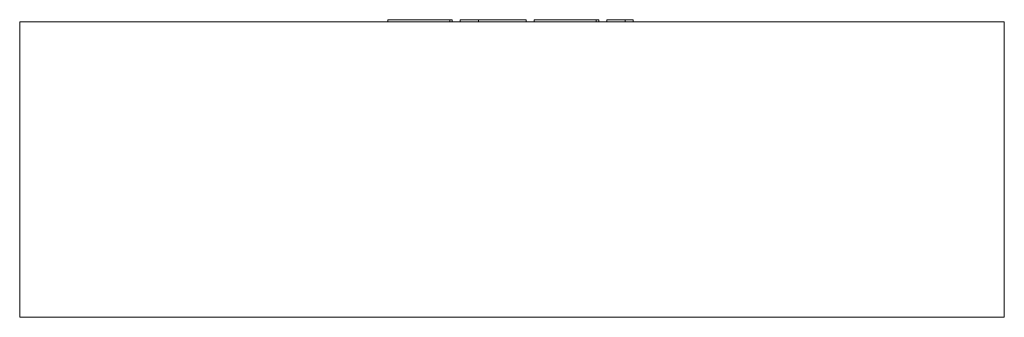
# Model space of a CAD drawing. Header units: millimetres. Extents: x -450 to 450, y -271 to 1.
import ezdxf

# ---------------------------------------------------------------- set-up
doc = ezdxf.new("R2010")
doc.units = ezdxf.units.MM

# ---------------------------------------------------------------- blocks, each defined once
blk = doc.blocks.new('RSen_55_ME_FB_LOD200 - fan coils_jaga - bamc0_06309022-bt-20 - ceiling mounted - 2 pipe_jaga_briza 22_lxhxd 900x630x270 mm-260537-back')
at = {"lineweight": 18}
for p, q in [((-450, -1), (-450, -271)), ((450, -1), (-450, -1)), ((450, -271), (450, -1)), ((-450, -271), (450, -271))]:
    blk.add_line(p, q, dxfattribs=at)
blk = doc.blocks.new('RSen_55_GM_FB_logo - SH_jaga - standard-260147-back')
at = {"lineweight": 18}
for p, q in [((-113.63, 1), (-113.63, -1)), ((-113.63, 1), (-101.73, 1)), ((-101.73, 1), (-68.67, 1)), ((-68.67, 1), (-56.94, 1)), ((-56.94, -1), (-56.94, 1)), ((-56.94, 1), (-54.61, 1)), ((-54.61, -1), (-54.61, 1)), ((-47.36, 1), (-30.52, 1)), ((-47.36, -1), (-47.36, 1)), ((-30.52, 1), (-30.52, -1)), ((-30.52, 1), (-22.97, 1)), ((-30.52, -1), (-30.52, 1)), ((-22.97, 1), (-2.79, 1)), ((-2.79, 1), (13, 1)), ((13, -1), (13, 1)), ((20.33, 1), (20.33, -1)), ((20.33, 1), (32.24, 1)), ((32.24, 1), (65.3, 1)), ((65.3, 1), (77.03, 1)), ((77.02, 1), (79.35, 1)), ((77.03, -1), (77.03, 1)), ((79.35, -1), (79.35, 1)), ((86.66, 1), (103.4, 1)), ((86.66, -1), (86.66, 1)), ((103.4, 1), (107.33, 1)), ((103.4, 1), (103.4, -1)), ((107.33, 1), (110.65, 1)), ((110.65, -1), (110.65, 1))]:
    blk.add_line(p, q, dxfattribs=at)

msp = doc.modelspace()

# ---------------------------------------------------------------- block references
at = {"lineweight": 18}
for name in ['RSen_55_GM_FB_logo - SH_jaga - standard-260147-back', 'RSen_55_ME_FB_LOD200 - fan coils_jaga - bamc0_06309022-bt-20 - ceiling mounted - 2 pipe_jaga_briza 22_lxhxd 900x630x270 mm-260537-back']:
    msp.add_blockref(name, (0, 0), dxfattribs=at)

doc.saveas('drawing.dxf')
